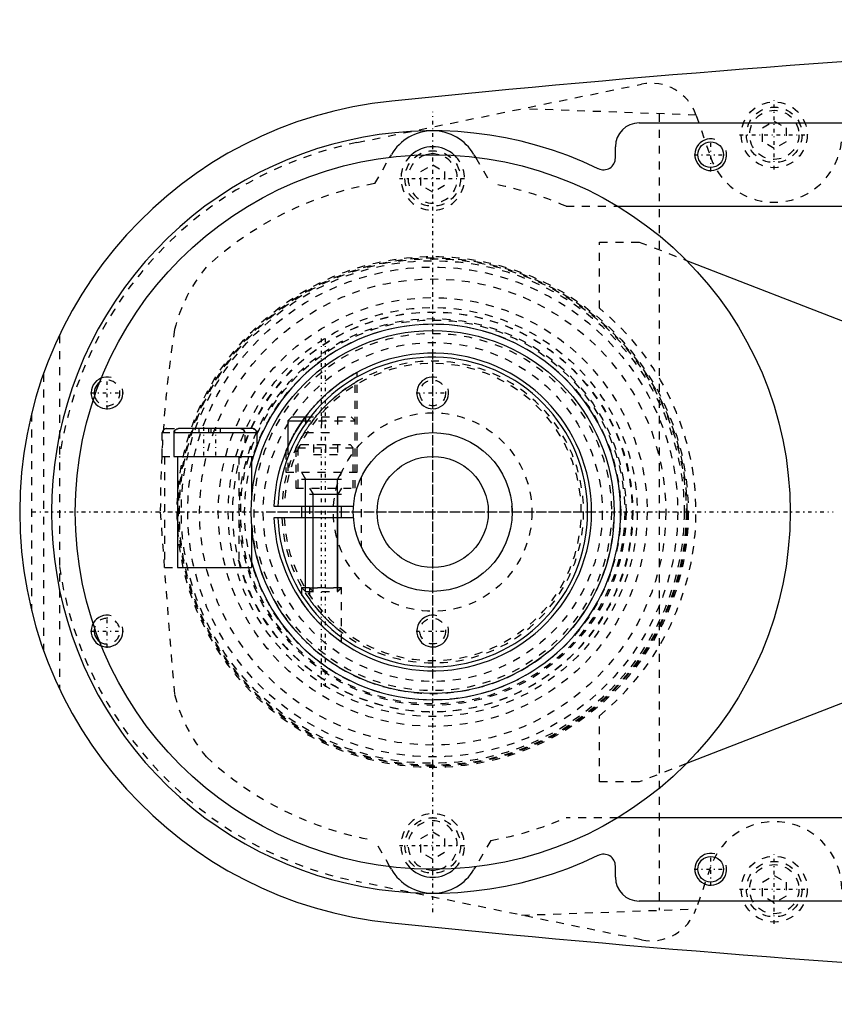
# Model space of a CAD drawing. Extents: x -502 to 168, y -90 to 90.
# Tile 1 of 8: x -502 to -399, y -62 to 62. Entities that reach past the tile are written whole.
import ezdxf

# ---------------------------------------------------------------- set-up
doc = ezdxf.new("R2010")
doc.units = 0
doc.linetypes.add('CENTER', pattern=[1.5, 0.45, -0.5, 0.05, -0.5])
doc.linetypes.add('DASHED', pattern=[2, 1, -1])
for name, color, linetype in [('AM_0', 7, 'CONTINUOUS'), ('AM_10', 7, 'CONTINUOUS'), ('AM_3', 7, 'DASHED'), ('AM_7', 7, 'CENTER')]:
    doc.layers.add(name, color=color, linetype=linetype)

msp = doc.modelspace()

# ---------------------------------------------------------------- linework, layer by layer
at = {"layer": 'AM_0', "color": 7, "linetype": 'CONTINUOUS'}
for p, q in [((-424, 49), (-325, 49)), ((-427, 44.59), (-427, 46)), ((-455.38, 44.68), (-455.19, 45)), ((-444.81, 45), (-444.62, 44.68)), ((-426.7, 38.5), (-333, 38.5)), ((-418.04, 31.68), (-372.56, 13.98)), ((-467.75, 12), (-468.25, 11.5)), ((-468.25, 11.5), (-468.25, 8.18)), ((-468.25, 11.5), (-466.36, 11.5)), ((-467.75, 12), (-466, 12)), ((-482.6, 10), (-482.6, 7)), ((-482.6, 10), (-472.1, 10)), ((-482.5, 10.15), (-482.5, 10.3)), ((-472.69, 10.5), (-482.01, 10.5)), ((-472.15, 10.22), (-472.15, 10)), ((-472.1, 8.42), (-472.1, 10)), ((-482.6, 7), (-472.59, 7)), ((-482.15, 7), (-482.15, -7)), ((-472.8, 7), (-472.8, 1.51)), ((-469.99, 0.75), (-459.97, 0.75)), ((-466.5, 0.75), (-466.5, -0.75)), ((-461.5, -0.75), (-461.5, 0.75)), ((-459.97, -0.75), (-469.99, -0.75)), ((-472.8, -1.51), (-472.8, -7)), ((-482.15, -7), (-472.8, -7)), ((-372.56, -13.98), (-418.04, -31.68)), ((-333, -38.5), (-426.7, -38.5)), ((-427, -46), (-427, -44.59)), ((-455.19, -45), (-455.38, -44.68)), ((-444.62, -44.68), (-444.81, -45)), ((-325, -49), (-424, -49))]:
    msp.add_line(p, q, dxfattribs=at)
for points in [[(-466, 12, 0), (-465.95, 12.07, 0), (-465.85, 12.2, 0), (-465.74, 12.34, 0), (-465.69, 12.4, 0), (-465.64, 12.47, 0), (-465.53, 12.6, 0), (-465.42, 12.73, 0), (-465.31, 12.86, 0), (-465.2, 12.99, 0), (-465.09, 13.12, 0), (-465.04, 13.19, 0), (-464.98, 13.25, 0), (-464.87, 13.38, 0), (-464.75, 13.5, 0), (-464.64, 13.63, 0), (-464.52, 13.75, 0), (-464.41, 13.87, 0), (-464.35, 13.93, 0), (-464.29, 13.99, 0), (-464.17, 14.11, 0), (-464.06, 14.23, 0), (-464, 14.28, 0)], [(-482.5, 10.15, 0), (-482.5, 10.15, 0), (-482.5, 10.16, 0), (-482.49, 10.16, 0), (-482.49, 10.17, 0)], [(-482.44, 10.27, 0), (-482.43, 10.28, 0), (-482.42, 10.31, 0), (-482.4, 10.33, 0), (-482.39, 10.34, 0), (-482.38, 10.35, 0), (-482.36, 10.37, 0), (-482.34, 10.39, 0), (-482.32, 10.4, 0), (-482.29, 10.42, 0), (-482.27, 10.43, 0), (-482.25, 10.44, 0), (-482.24, 10.45, 0), (-482.22, 10.46, 0), (-482.19, 10.47, 0), (-482.17, 10.48, 0), (-482.14, 10.48, 0), (-482.11, 10.49, 0), (-482.1, 10.49, 0), (-482.08, 10.5, 0), (-482.05, 10.5, 0), (-482.03, 10.5, 0), (-482.01, 10.5, 0)], [(-472.18, 10, 0), (-472.18, 10, 0), (-472.18, 10.01, 0), (-472.18, 10.02, 0), (-472.18, 10.02, 0), (-472.18, 10.02, 0), (-472.18, 10.03, 0), (-472.18, 10.04, 0), (-472.18, 10.05, 0), (-472.18, 10.05, 0), (-472.18, 10.06, 0), (-472.18, 10.07, 0), (-472.18, 10.07, 0), (-472.18, 10.08, 0), (-472.18, 10.08, 0), (-472.19, 10.09, 0), (-472.19, 10.1, 0), (-472.19, 10.11, 0), (-472.19, 10.11, 0), (-472.19, 10.11, 0), (-472.19, 10.12, 0), (-472.19, 10.13, 0), (-472.2, 10.13, 0), (-472.2, 10.13, 0), (-472.2, 10.14, 0), (-472.2, 10.15, 0), (-472.2, 10.15, 0), (-472.2, 10.16, 0), (-472.21, 10.16, 0), (-472.21, 10.17, 0), (-472.21, 10.18, 0), (-472.21, 10.18, 0), (-472.22, 10.19, 0), (-472.22, 10.19, 0), (-472.22, 10.2, 0), (-472.22, 10.2, 0), (-472.22, 10.21, 0), (-472.23, 10.22, 0), (-472.23, 10.22, 0), (-472.23, 10.23, 0), (-472.24, 10.23, 0), (-472.24, 10.23, 0), (-472.24, 10.24, 0), (-472.24, 10.25, 0), (-472.25, 10.25, 0), (-472.25, 10.26, 0), (-472.26, 10.27, 0), (-472.26, 10.27, 0), (-472.26, 10.27, 0), (-472.26, 10.28, 0), (-472.27, 10.29, 0), (-472.27, 10.29, 0), (-472.28, 10.3, 0), (-472.28, 10.3, 0), (-472.28, 10.31, 0), (-472.29, 10.31, 0), (-472.29, 10.32, 0), (-472.3, 10.32, 0), (-472.3, 10.33, 0), (-472.31, 10.33, 0), (-472.31, 10.34, 0), (-472.31, 10.34, 0), (-472.32, 10.34, 0), (-472.32, 10.35, 0), (-472.33, 10.35, 0), (-472.33, 10.35, 0), (-472.33, 10.36, 0), (-472.34, 10.36, 0), (-472.34, 10.37, 0), (-472.34, 10.37, 0), (-472.35, 10.37, 0), (-472.35, 10.38, 0), (-472.36, 10.38, 0), (-472.36, 10.39, 0), (-472.37, 10.39, 0), (-472.37, 10.4, 0), (-472.38, 10.4, 0), (-472.38, 10.4, 0), (-472.39, 10.4, 0), (-472.39, 10.41, 0), (-472.4, 10.41, 0), (-472.41, 10.42, 0), (-472.41, 10.42, 0), (-472.41, 10.42, 0), (-472.42, 10.42, 0), (-472.42, 10.43, 0), (-472.43, 10.43, 0), (-472.44, 10.44, 0), (-472.44, 10.44, 0), (-472.45, 10.44, 0), (-472.45, 10.44, 0), (-472.46, 10.45, 0), (-472.46, 10.45, 0), (-472.47, 10.45, 0), (-472.48, 10.46, 0), (-472.48, 10.46, 0), (-472.49, 10.46, 0), (-472.49, 10.46, 0), (-472.5, 10.46, 0), (-472.5, 10.47, 0), (-472.51, 10.47, 0), (-472.52, 10.47, 0), (-472.52, 10.47, 0), (-472.53, 10.48, 0), (-472.53, 10.48, 0), (-472.54, 10.48, 0), (-472.54, 10.48, 0), (-472.55, 10.48, 0), (-472.55, 10.48, 0), (-472.56, 10.48, 0), (-472.57, 10.49, 0), (-472.57, 10.49, 0), (-472.58, 10.49, 0), (-472.58, 10.49, 0), (-472.59, 10.49, 0), (-472.6, 10.49, 0), (-472.6, 10.49, 0), (-472.61, 10.49, 0), (-472.62, 10.5, 0), (-472.62, 10.5, 0), (-472.62, 10.5, 0), (-472.63, 10.5, 0), (-472.64, 10.5, 0), (-472.65, 10.5, 0), (-472.65, 10.5, 0), (-472.66, 10.5, 0), (-472.66, 10.5, 0), (-472.67, 10.5, 0), (-472.68, 10.5, 0), (-472.68, 10.5, 0), (-472.69, 10.5, 0)], [(-472.6, 10.49, 0), (-472.58, 10.49, 0), (-472.55, 10.48, 0), (-472.52, 10.47, 0), (-472.5, 10.47, 0)], [(-472.46, 10.45, 0), (-472.45, 10.44, 0), (-472.43, 10.43, 0), (-472.41, 10.42, 0), (-472.39, 10.41, 0)], [(-472.37, 10.39, 0), (-472.36, 10.39, 0), (-472.34, 10.37, 0), (-472.33, 10.35, 0), (-472.32, 10.35, 0), (-472.31, 10.34, 0), (-472.29, 10.32, 0), (-472.28, 10.3, 0), (-472.26, 10.28, 0), (-472.25, 10.25, 0), (-472.24, 10.23, 0), (-472.23, 10.22, 0), (-472.22, 10.21, 0), (-472.21, 10.19, 0), (-472.21, 10.16, 0), (-472.2, 10.14, 0), (-472.19, 10.11, 0), (-472.19, 10.09, 0), (-472.18, 10.08, 0), (-472.18, 10.06, 0), (-472.18, 10.04, 0), (-472.18, 10.01, 0), (-472.18, 10, 0)], [(-468.5, 7.6, 0), (-468.5, 7.6, 0), (-468.5, 7.6, 0), (-468.49, 7.61, 0), (-468.49, 7.62, 0), (-468.49, 7.63, 0), (-468.48, 7.64, 0), (-468.47, 7.67, 0), (-468.46, 7.69, 0), (-468.45, 7.72, 0), (-468.44, 7.75, 0), (-468.43, 7.77, 0), (-468.42, 7.78, 0), (-468.41, 7.82, 0), (-468.39, 7.86, 0), (-468.37, 7.9, 0), (-468.35, 7.95, 0), (-468.33, 8, 0), (-468.32, 8.02, 0), (-468.31, 8.05, 0), (-468.29, 8.1, 0), (-468.26, 8.15, 0), (-468.25, 8.18, 0)], [(-461.5, -16.36, 0), (-461.5, -16.36, 0), (-461.5, -16.36, 0), (-461.51, -16.36, 0), (-461.51, -16.35, 0), (-461.52, -16.35, 0), (-461.53, -16.34, 0), (-461.55, -16.33, 0), (-461.56, -16.32, 0), (-461.59, -16.3, 0), (-461.61, -16.29, 0), (-461.62, -16.28, 0), (-461.64, -16.27, 0), (-461.67, -16.24, 0), (-461.7, -16.22, 0), (-461.73, -16.2, 0), (-461.77, -16.17, 0), (-461.81, -16.14, 0), (-461.83, -16.12, 0), (-461.85, -16.11, 0), (-461.9, -16.08, 0), (-461.94, -16.04, 0), (-461.97, -16.02, 0), (-461.99, -16.01, 0), (-462.04, -15.97, 0), (-462.09, -15.93, 0), (-462.12, -15.91, 0), (-462.14, -15.89, 0), (-462.19, -15.85, 0), (-462.25, -15.81, 0), (-462.3, -15.77, 0), (-462.36, -15.73, 0), (-462.41, -15.68, 0), (-462.44, -15.66, 0), (-462.47, -15.63, 0), (-462.53, -15.59, 0), (-462.59, -15.54, 0), (-462.65, -15.49, 0), (-462.72, -15.44, 0), (-462.78, -15.38, 0), (-462.81, -15.36, 0), (-462.85, -15.33, 0), (-462.91, -15.28, 0), (-462.98, -15.22, 0), (-463.04, -15.16, 0), (-463.11, -15.11, 0), (-463.17, -15.05, 0), (-463.21, -15.02, 0), (-463.24, -14.99, 0), (-463.31, -14.93, 0), (-463.37, -14.87, 0), (-463.44, -14.81, 0), (-463.5, -14.75, 0), (-463.57, -14.69, 0), (-463.6, -14.66, 0), (-463.64, -14.63, 0), (-463.7, -14.57, 0), (-463.77, -14.51, 0), (-463.83, -14.45, 0), (-463.89, -14.39, 0), (-463.95, -14.33, 0), (-463.98, -14.3, 0), (-464.02, -14.27, 0), (-464.08, -14.21, 0), (-464.14, -14.15, 0), (-464.17, -14.12, 0), (-464.2, -14.08, 0), (-464.26, -14.02, 0), (-464.32, -13.96, 0), (-464.35, -13.93, 0), (-464.38, -13.9, 0), (-464.45, -13.83, 0), (-464.51, -13.77, 0), (-464.57, -13.7, 0), (-464.63, -13.64, 0), (-464.69, -13.57, 0), (-464.72, -13.54, 0), (-464.75, -13.5, 0), (-464.81, -13.44, 0), (-464.87, -13.37, 0), (-464.93, -13.31, 0), (-464.99, -13.24, 0), (-465.05, -13.17, 0), (-465.08, -13.14, 0), (-465.11, -13.11, 0), (-465.16, -13.04, 0), (-465.22, -12.98, 0), (-465.27, -12.91, 0), (-465.33, -12.85, 0), (-465.38, -12.78, 0), (-465.41, -12.75, 0), (-465.44, -12.72, 0), (-465.49, -12.65, 0), (-465.54, -12.59, 0), (-465.59, -12.53, 0), (-465.64, -12.47, 0), (-465.69, -12.41, 0), (-465.71, -12.38, 0), (-465.73, -12.35, 0), (-465.78, -12.29, 0), (-465.83, -12.23, 0), (-465.87, -12.17, 0), (-465.91, -12.12, 0), (-465.95, -12.06, 0), (-465.97, -12.03, 0), (-465.99, -12.01, 0), (-466.04, -11.95, 0), (-466.08, -11.9, 0), (-466.1, -11.87, 0), (-466.11, -11.85, 0), (-466.15, -11.79, 0), (-466.19, -11.74, 0), (-466.21, -11.72, 0), (-466.23, -11.69, 0), (-466.26, -11.65, 0), (-466.29, -11.6, 0), (-466.32, -11.56, 0), (-466.35, -11.52, 0), (-466.38, -11.48, 0), (-466.39, -11.46, 0), (-466.4, -11.45, 0), (-466.42, -11.42, 0), (-466.44, -11.39, 0), (-466.46, -11.37, 0), (-466.47, -11.34, 0), (-466.48, -11.33, 0), (-466.49, -11.32, 0), (-466.49, -11.32, 0), (-466.5, -11.31, 0), (-466.5, -11.3, 0), (-466.5, -11.3, 0)]]:
    msp.add_polyline3d(points, dxfattribs=at)
for centre, radius in [((-415, 45), 1.62), ((-450, 0), 45), ((-450, 0), 22.85), ((-450, 0), 10), ((-450, 0), 7), ((-415, -45), 1.62)]:
    msp.add_circle(centre, radius, dxfattribs=at)
for centre, radius, start, end in [((-252.42, -1937.95), 2000, 90.38915, 95.81789), ((-450, 0), 52, 95.6838, 264.3162), ((-424, 46), 3, 90, 180), ((-450, 0), 48, 64.2565, 295.7435), ((-450, 42), 6, 30.032, 149.968), ((-450, 42), 4, 46.8166, 133.1834), ((-450, 42), 3.1, 74.8839, 105.1161), ((-428.5, 44.59), 1.5, 244.2565, 0), ((-450, 0), 23.65, 195.4078, 164.5922), ((-450, 0), 20, 182.1491, 177.8509), ((-450, 0), 19.5, 182.2042, 177.7958), ((-491, 15), 1.62, 125.21, 194.5995), ((-482.1, 10), 0.5, 143.1301, 180), ((-472.6, 10), 0.5, 0, 25.8419), ((-491, -15), 1.62, 165.4005, 234.79), ((-428.5, -44.59), 1.5, 0, 115.7435), ((-450, -42), 6, 210.032, 329.968), ((-450, -42), 4, 226.8166, 313.1834), ((-450, -42), 3.1, 254.8839, 285.1161), ((-424, -46), 3, 180, 270), ((-252.42, 1937.95), 2000, 264.18211, 269.61085)]:
    msp.add_arc(centre, radius, start, end, dxfattribs=at)
at = {"layer": 'AM_10', "color": 7, "linetype": 'CONTINUOUS'}
for p, q in [((-466.5, 5), (-466.01, 4.15)), ((-461.5, 5), (-461.99, 4.15)), ((-466.5, 4.15), (-461.5, 4.15)), ((-466.01, -10), (-466.01, 4.15)), ((-461.99, -10), (-461.99, 4.15)), ((-465.5, 3), (-465.07, 2.26)), ((-461.5, 3), (-461.93, 2.26)), ((-465.5, 2.26), (-461.5, 2.26)), ((-465.07, -10), (-465.07, 2.26)), ((-461.93, -10), (-461.93, 2.26))]:
    msp.add_line(p, q, dxfattribs=at)
for centre in [(-415, 45), (-491, 15), (-450, 15), (-491, -15), (-450, -15), (-415, -45)]:
    msp.add_arc(centre, 2, 75, 15, dxfattribs=at)
at = {"layer": 'AM_3', "color": 6, "linetype": 'DASHED'}
for p, q in [((-459.54, 46.53), (-423.7, 53.88)), ((-416.84, 49.99), (-438.83, 50.78)), ((-421.5, 50.13), (-421.5, -50.13)), ((-416.82, 49.95), (-415.04, 44.74)), ((-408.5, 48.37), (-407, 49.23)), ((-408.5, 46.63), (-408.5, 48.37)), ((-407, 49.23), (-405.5, 48.37)), ((-405.5, 48.37), (-405.5, 46.63)), ((-407, 45.77), (-408.5, 46.63)), ((-405.5, 46.63), (-407, 45.77)), ((-457.3, 41.36), (-455.38, 44.68)), ((-444.62, 44.68), (-442.7, 41.36)), ((-451.5, 42.87), (-450, 43.73)), ((-450, 43.73), (-448.5, 42.87)), ((-451.5, 41.13), (-451.5, 42.87)), ((-448.5, 42.87), (-448.5, 41.13)), ((-450, 40.27), (-451.5, 41.13)), ((-448.5, 41.13), (-450, 40.27)), ((-433.21, 38.5), (-426.7, 38.5)), ((-429, 34), (-424, 34)), ((-429, 25.65), (-429, 34)), ((-424, 34), (-418.04, 31.68)), ((-497, 22.25), (-497, -22.25)), ((-499, 17.41), (-499, -17.41)), ((-459.5, 5), (-459.5, 17.6)), ((-459.75, 3), (-459.75, 16.31)), ((-500.5, 12.4), (-500.5, -12.4)), ((-466.36, 11.5), (-459.75, 11.5)), ((-466, 12), (-460.25, 12)), ((-466, 12), (-466, 10)), ((-464, 12), (-464, 10)), ((-462, 12), (-462, 10)), ((-459.75, 11.5), (-460.25, 12)), ((-484.1, 10), (-484.1, 7)), ((-484.1, 10), (-482.6, 10)), ((-483.51, 10.5), (-482.01, 10.5)), ((-482.5, 10.15), (-482.5, 10)), ((-479.45, 10.5), (-479.45, 10)), ((-478.25, 10.5), (-478.25, 10)), ((-477.95, 10.5), (-477.95, 10)), ((-476.75, 10.5), (-476.75, 10)), ((-473.6, 8.69), (-473.6, 10)), ((-466, 10), (-462, 10)), ((-468.5, 7.6), (-468.5, 5)), ((-468.25, 8.18), (-468.25, 5)), ((-467.25, 7.96), (-467.25, 3)), ((-466.6, 8.5), (-467, 8.1)), ((-467, 8.1), (-467, 3)), ((-467, 8.1), (-460, 8.1)), ((-466.6, 8.5), (-460.4, 8.5)), ((-465, 8.5), (-465, 7.25)), ((-463.5, 8.5), (-463.5, 7.25)), ((-462, 8.5), (-462, 7.25)), ((-460, 8.1), (-460.4, 8.5)), ((-460, 3), (-460, 8.1)), ((-484.1, 7), (-482.15, 7)), ((-483.75, 7), (-483.75, -7)), ((-474.4, 7), (-474.4, -7)), ((-465, 7.25), (-462, 7.25)), ((-468.5, 5), (-459.5, 5)), ((-459, 4.36), (-459, -4.36)), ((-467.25, 3), (-459.75, 3)), ((-468.99, 0.75), (-468.68, 0.75)), ((-465.5, 0.75), (-465.5, -0.75)), ((-468.68, -0.75), (-468.99, -0.75)), ((-483.75, -7), (-482.15, -7)), ((-466.5, -9.51), (-466.5, -11.3)), ((-466.5, -9.51), (-466.01, -10)), ((-466.5, -9.51), (-461.5, -9.51)), ((-465.5, -9.57), (-465.5, -10.99)), ((-465.5, -9.57), (-465.07, -10)), ((-465.5, -9.57), (-461.5, -9.57)), ((-461.99, -10), (-461.5, -9.51)), ((-461.93, -10), (-461.5, -9.57)), ((-461.5, -16.36), (-461.5, -9.51)), ((-466.01, -10), (-461.93, -10)), ((-429, -34), (-429, -25.65)), ((-418.04, -31.68), (-424, -34)), ((-424, -34), (-429, -34)), ((-426.7, -38.5), (-433.21, -38.5)), ((-451.5, -41.13), (-450, -40.27)), ((-450, -40.27), (-448.5, -41.13)), ((-455.38, -44.68), (-457.3, -41.36)), ((-451.5, -42.87), (-451.5, -41.13)), ((-448.5, -41.13), (-448.5, -42.87)), ((-442.7, -41.36), (-444.62, -44.68)), ((-450, -43.73), (-451.5, -42.87)), ((-448.5, -42.87), (-450, -43.73)), ((-415.04, -44.74), (-416.82, -49.95)), ((-408.5, -46.63), (-407, -45.77)), ((-407, -45.77), (-405.5, -46.63)), ((-423.7, -53.88), (-459.54, -46.53)), ((-408.5, -48.37), (-408.5, -46.63)), ((-405.5, -46.63), (-405.5, -48.37)), ((-407, -49.23), (-408.5, -48.37)), ((-405.5, -48.37), (-407, -49.23)), ((-438.83, -50.78), (-416.84, -49.99))]:
    msp.add_line(p, q, dxfattribs=at)
for points in [[(-464, 14.28, 0), (-463.85, 14.43, 0), (-463.52, 14.73, 0), (-463.19, 15.03, 0), (-463.02, 15.18, 0), (-462.85, 15.32, 0), (-462.65, 15.49, 0), (-462.6, 15.53, 0), (-462.54, 15.58, 0), (-462.51, 15.6, 0), (-462.48, 15.63, 0), (-462.43, 15.67, 0), (-462.37, 15.72, 0), (-462.31, 15.76, 0), (-462.26, 15.81, 0), (-462.2, 15.85, 0), (-462.17, 15.87, 0), (-462.14, 15.89, 0), (-462.09, 15.94, 0), (-462.03, 15.98, 0), (-461.97, 16.02, 0), (-461.92, 16.06, 0), (-461.86, 16.1, 0), (-461.83, 16.12, 0), (-461.81, 16.14, 0), (-461.75, 16.18, 0), (-461.7, 16.22, 0), (-461.64, 16.26, 0), (-461.59, 16.3, 0), (-461.53, 16.34, 0), (-461.51, 16.36, 0), (-461.48, 16.38, 0), (-461.43, 16.41, 0), (-461.37, 16.45, 0), (-461.32, 16.49, 0), (-461.27, 16.52, 0), (-461.22, 16.56, 0), (-461.19, 16.57, 0), (-461.17, 16.59, 0), (-461.12, 16.62, 0), (-461.07, 16.66, 0), (-461.04, 16.67, 0), (-461.02, 16.69, 0), (-460.97, 16.72, 0), (-460.92, 16.75, 0), (-460.9, 16.77, 0), (-460.88, 16.78, 0), (-460.83, 16.81, 0), (-460.78, 16.84, 0), (-460.74, 16.87, 0), (-460.69, 16.9, 0), (-460.65, 16.93, 0), (-460.63, 16.94, 0), (-460.6, 16.96, 0), (-460.56, 16.98, 0), (-460.52, 17.01, 0), (-460.47, 17.04, 0), (-460.43, 17.06, 0), (-460.39, 17.09, 0), (-460.37, 17.1, 0), (-460.35, 17.11, 0), (-460.31, 17.14, 0), (-460.27, 17.16, 0), (-460.23, 17.19, 0), (-460.19, 17.21, 0), (-460.15, 17.23, 0), (-460.14, 17.24, 0), (-460.12, 17.25, 0), (-460.08, 17.27, 0), (-460.05, 17.29, 0), (-460.01, 17.31, 0), (-459.98, 17.33, 0), (-459.95, 17.35, 0), (-459.93, 17.36, 0), (-459.92, 17.37, 0), (-459.89, 17.39, 0), (-459.86, 17.4, 0), (-459.83, 17.42, 0), (-459.8, 17.43, 0), (-459.77, 17.45, 0), (-459.76, 17.46, 0), (-459.75, 17.46, 0), (-459.73, 17.48, 0), (-459.7, 17.49, 0), (-459.69, 17.49, 0), (-459.68, 17.5, 0), (-459.66, 17.51, 0), (-459.64, 17.52, 0), (-459.63, 17.53, 0), (-459.62, 17.53, 0), (-459.61, 17.54, 0), (-459.59, 17.55, 0), (-459.58, 17.56, 0), (-459.56, 17.56, 0), (-459.55, 17.57, 0), (-459.55, 17.57, 0), (-459.54, 17.58, 0), (-459.53, 17.58, 0), (-459.52, 17.59, 0), (-459.52, 17.59, 0), (-459.51, 17.59, 0), (-459.51, 17.6, 0), (-459.51, 17.6, 0), (-459.5, 17.6, 0), (-459.5, 17.6, 0), (-459.5, 17.6, 0), (-459.5, 17.6, 0)], [(-464.73, 12, 0), (-464.58, 12.19, 0), (-464.26, 12.55, 0), (-463.94, 12.91, 0), (-463.78, 13.08, 0), (-463.62, 13.25, 0), (-463.43, 13.44, 0), (-463.38, 13.49, 0), (-463.32, 13.55, 0), (-463.29, 13.58, 0), (-463.27, 13.6, 0), (-463.21, 13.66, 0), (-463.15, 13.71, 0), (-463.09, 13.77, 0), (-463.04, 13.82, 0), (-462.98, 13.88, 0), (-462.95, 13.9, 0), (-462.92, 13.93, 0), (-462.86, 13.99, 0), (-462.8, 14.04, 0), (-462.74, 14.09, 0), (-462.68, 14.15, 0), (-462.62, 14.2, 0), (-462.59, 14.23, 0), (-462.56, 14.25, 0), (-462.5, 14.31, 0), (-462.44, 14.36, 0), (-462.38, 14.41, 0), (-462.32, 14.46, 0), (-462.26, 14.51, 0), (-462.23, 14.54, 0), (-462.2, 14.56, 0), (-462.14, 14.61, 0), (-462.08, 14.66, 0), (-462.02, 14.71, 0), (-461.96, 14.76, 0), (-461.9, 14.81, 0), (-461.87, 14.83, 0), (-461.84, 14.86, 0), (-461.78, 14.9, 0), (-461.73, 14.95, 0), (-461.7, 14.97, 0), (-461.67, 15, 0), (-461.61, 15.04, 0), (-461.55, 15.09, 0), (-461.52, 15.11, 0), (-461.49, 15.13, 0), (-461.44, 15.17, 0), (-461.38, 15.21, 0), (-461.32, 15.26, 0), (-461.27, 15.3, 0), (-461.21, 15.34, 0), (-461.19, 15.36, 0), (-461.16, 15.38, 0), (-461.11, 15.42, 0), (-461.05, 15.45, 0), (-461, 15.49, 0), (-460.95, 15.53, 0), (-460.9, 15.56, 0), (-460.88, 15.58, 0), (-460.85, 15.6, 0), (-460.8, 15.63, 0), (-460.76, 15.66, 0), (-460.71, 15.7, 0), (-460.66, 15.73, 0), (-460.62, 15.76, 0), (-460.59, 15.77, 0), (-460.57, 15.79, 0), (-460.52, 15.82, 0), (-460.48, 15.85, 0), (-460.44, 15.88, 0), (-460.39, 15.9, 0), (-460.35, 15.93, 0), (-460.33, 15.94, 0), (-460.31, 15.96, 0), (-460.27, 15.98, 0), (-460.23, 16.01, 0), (-460.2, 16.03, 0), (-460.16, 16.05, 0), (-460.13, 16.08, 0), (-460.11, 16.09, 0), (-460.09, 16.1, 0), (-460.06, 16.12, 0), (-460.03, 16.14, 0), (-460.02, 16.15, 0), (-460, 16.15, 0), (-459.97, 16.17, 0), (-459.95, 16.19, 0), (-459.93, 16.2, 0), (-459.92, 16.2, 0), (-459.9, 16.22, 0), (-459.88, 16.23, 0), (-459.86, 16.24, 0), (-459.84, 16.25, 0), (-459.82, 16.26, 0), (-459.82, 16.27, 0), (-459.81, 16.27, 0), (-459.8, 16.28, 0), (-459.78, 16.29, 0), (-459.77, 16.29, 0), (-459.77, 16.3, 0), (-459.76, 16.3, 0), (-459.76, 16.3, 0), (-459.75, 16.3, 0), (-459.75, 16.31, 0), (-459.75, 16.31, 0), (-459.75, 16.31, 0)], [(-468.25, 8.18, 0), (-468.21, 8.27, 0), (-468.13, 8.44, 0), (-468.04, 8.63, 0), (-467.99, 8.73, 0), (-467.95, 8.83, 0), (-467.84, 9.03, 0), (-467.74, 9.24, 0), (-467.63, 9.45, 0), (-467.51, 9.66, 0), (-467.4, 9.87, 0), (-467.33, 9.98, 0), (-467.27, 10.08, 0), (-467.14, 10.3, 0), (-467.01, 10.52, 0), (-466.87, 10.75, 0), (-466.72, 10.97, 0), (-466.57, 11.2, 0), (-466.49, 11.31, 0), (-466.41, 11.43, 0), (-466.25, 11.66, 0), (-466.09, 11.89, 0), (-466, 12, 0)], [(-466, 10.25, 0), (-465.97, 10.29, 0), (-465.91, 10.39, 0), (-465.85, 10.48, 0), (-465.81, 10.53, 0), (-465.78, 10.58, 0), (-465.72, 10.68, 0), (-465.65, 10.78, 0), (-465.58, 10.87, 0), (-465.51, 10.97, 0), (-465.44, 11.07, 0), (-465.41, 11.12, 0), (-465.37, 11.17, 0), (-465.3, 11.27, 0), (-465.23, 11.36, 0), (-465.15, 11.46, 0), (-465.08, 11.56, 0), (-465, 11.66, 0), (-464.96, 11.71, 0), (-464.93, 11.76, 0), (-464.85, 11.85, 0), (-464.77, 11.95, 0), (-464.73, 12, 0)], [(-483.93, 10.28, 0), (-483.94, 10.28, 0), (-483.95, 10.26, 0), (-483.96, 10.25, 0), (-483.96, 10.24, 0), (-483.96, 10.23, 0), (-483.97, 10.22, 0), (-483.98, 10.2, 0), (-483.98, 10.19, 0), (-483.99, 10.17, 0), (-484, 10.16, 0), (-484, 10.15, 0), (-484, 10.14, 0), (-484.01, 10.13, 0), (-484.01, 10.11, 0), (-484.01, 10.09, 0), (-484.02, 10.07, 0), (-484.02, 10.06, 0), (-484.02, 10.05, 0), (-484.02, 10.04, 0), (-484.02, 10.02, 0), (-484.02, 10.01, 0), (-484.02, 10, 0)], [(-484, 10.14, 0), (-484, 10.13, 0), (-484.01, 10.12, 0), (-484.01, 10.12, 0), (-484.01, 10.11, 0), (-484.01, 10.11, 0), (-484.01, 10.1, 0), (-484.01, 10.09, 0), (-484.01, 10.09, 0), (-484.02, 10.08, 0), (-484.02, 10.07, 0), (-484.02, 10.07, 0), (-484.02, 10.06, 0), (-484.02, 10.06, 0), (-484.02, 10.05, 0), (-484.02, 10.04, 0), (-484.02, 10.03, 0), (-484.02, 10.03, 0), (-484.02, 10.02, 0), (-484.02, 10.02, 0), (-484.02, 10.01, 0), (-484.02, 10, 0), (-484.02, 10, 0)], [(-483.97, 10.23, 0), (-483.98, 10.21, 0), (-483.99, 10.18, 0), (-484, 10.15, 0), (-484, 10.14, 0)], [(-483.94, 10.27, 0), (-483.95, 10.26, 0), (-483.96, 10.25, 0), (-483.96, 10.23, 0), (-483.97, 10.23, 0)], [(-483.93, 10.28, 0), (-483.93, 10.28, 0), (-483.94, 10.28, 0), (-483.94, 10.27, 0), (-483.94, 10.27, 0)], [(-483.51, 10.5, 0), (-483.53, 10.5, 0), (-483.55, 10.5, 0), (-483.58, 10.5, 0), (-483.59, 10.49, 0), (-483.61, 10.49, 0), (-483.64, 10.49, 0), (-483.66, 10.48, 0), (-483.69, 10.47, 0), (-483.71, 10.46, 0), (-483.74, 10.45, 0), (-483.75, 10.44, 0), (-483.76, 10.44, 0), (-483.79, 10.42, 0), (-483.81, 10.41, 0), (-483.83, 10.39, 0), (-483.85, 10.37, 0), (-483.87, 10.36, 0), (-483.88, 10.35, 0), (-483.89, 10.34, 0), (-483.91, 10.32, 0), (-483.92, 10.3, 0), (-483.93, 10.28, 0)], [(-483.51, 10.5, 0), (-483.53, 10.5, 0), (-483.55, 10.5, 0), (-483.58, 10.5, 0), (-483.59, 10.49, 0), (-483.61, 10.49, 0), (-483.64, 10.49, 0), (-483.66, 10.48, 0), (-483.69, 10.47, 0), (-483.71, 10.46, 0), (-483.74, 10.45, 0), (-483.75, 10.44, 0), (-483.76, 10.44, 0), (-483.79, 10.42, 0), (-483.81, 10.41, 0), (-483.83, 10.39, 0), (-483.85, 10.37, 0), (-483.87, 10.36, 0), (-483.88, 10.35, 0), (-483.89, 10.34, 0), (-483.91, 10.32, 0), (-483.92, 10.3, 0), (-483.93, 10.28, 0)], [(-482.49, 10.17, 0), (-482.49, 10.17, 0), (-482.49, 10.17, 0), (-482.49, 10.18, 0), (-482.49, 10.18, 0), (-482.49, 10.19, 0), (-482.48, 10.19, 0), (-482.48, 10.2, 0), (-482.48, 10.2, 0), (-482.48, 10.21, 0), (-482.47, 10.22, 0), (-482.47, 10.22, 0), (-482.47, 10.22, 0), (-482.47, 10.23, 0), (-482.46, 10.23, 0), (-482.46, 10.24, 0), (-482.46, 10.25, 0), (-482.45, 10.25, 0), (-482.45, 10.25, 0), (-482.45, 10.26, 0), (-482.45, 10.26, 0), (-482.44, 10.27, 0), (-482.44, 10.27, 0)], [(-474.19, 10.5, 0), (-474.18, 10.5, 0), (-474.18, 10.5, 0), (-474.17, 10.5, 0), (-474.16, 10.5, 0), (-474.16, 10.5, 0), (-474.15, 10.5, 0), (-474.15, 10.5, 0), (-474.14, 10.5, 0), (-474.13, 10.5, 0), (-474.12, 10.5, 0), (-474.12, 10.5, 0), (-474.12, 10.5, 0), (-474.11, 10.49, 0), (-474.1, 10.49, 0), (-474.1, 10.49, 0), (-474.09, 10.49, 0), (-474.08, 10.49, 0), (-474.08, 10.49, 0), (-474.07, 10.49, 0), (-474.07, 10.49, 0), (-474.06, 10.48, 0), (-474.05, 10.48, 0), (-474.05, 10.48, 0), (-474.04, 10.48, 0), (-474.04, 10.48, 0), (-474.03, 10.48, 0), (-474.03, 10.48, 0), (-474.02, 10.47, 0), (-474.02, 10.47, 0), (-474.01, 10.47, 0), (-474, 10.47, 0), (-474, 10.46, 0), (-473.99, 10.46, 0), (-473.99, 10.46, 0), (-473.98, 10.46, 0), (-473.98, 10.46, 0), (-473.97, 10.45, 0), (-473.96, 10.45, 0), (-473.96, 10.45, 0), (-473.95, 10.44, 0), (-473.95, 10.44, 0), (-473.94, 10.44, 0), (-473.94, 10.44, 0), (-473.93, 10.43, 0), (-473.92, 10.43, 0), (-473.92, 10.42, 0), (-473.91, 10.42, 0), (-473.91, 10.42, 0), (-473.91, 10.42, 0), (-473.9, 10.41, 0), (-473.89, 10.41, 0), (-473.89, 10.4, 0), (-473.88, 10.4, 0), (-473.88, 10.4, 0), (-473.87, 10.4, 0), (-473.87, 10.39, 0), (-473.86, 10.39, 0), (-473.86, 10.38, 0), (-473.85, 10.38, 0), (-473.85, 10.37, 0), (-473.84, 10.37, 0), (-473.84, 10.37, 0), (-473.84, 10.36, 0), (-473.83, 10.36, 0), (-473.83, 10.35, 0), (-473.83, 10.35, 0), (-473.82, 10.35, 0), (-473.82, 10.34, 0), (-473.81, 10.34, 0), (-473.81, 10.34, 0), (-473.81, 10.33, 0), (-473.8, 10.33, 0), (-473.8, 10.32, 0), (-473.79, 10.32, 0), (-473.79, 10.31, 0), (-473.78, 10.31, 0), (-473.78, 10.3, 0), (-473.78, 10.3, 0), (-473.77, 10.29, 0), (-473.77, 10.29, 0), (-473.76, 10.28, 0), (-473.76, 10.27, 0), (-473.76, 10.27, 0), (-473.76, 10.27, 0), (-473.75, 10.26, 0), (-473.75, 10.25, 0), (-473.74, 10.25, 0), (-473.74, 10.24, 0), (-473.74, 10.23, 0), (-473.74, 10.23, 0), (-473.73, 10.23, 0), (-473.73, 10.22, 0), (-473.73, 10.22, 0), (-473.72, 10.21, 0), (-473.72, 10.2, 0), (-473.72, 10.2, 0), (-473.72, 10.19, 0), (-473.72, 10.19, 0), (-473.71, 10.18, 0), (-473.71, 10.18, 0), (-473.71, 10.17, 0), (-473.71, 10.16, 0), (-473.7, 10.16, 0), (-473.7, 10.15, 0), (-473.7, 10.15, 0), (-473.7, 10.14, 0), (-473.7, 10.13, 0), (-473.7, 10.13, 0), (-473.69, 10.13, 0), (-473.69, 10.12, 0), (-473.69, 10.11, 0), (-473.69, 10.11, 0), (-473.69, 10.11, 0), (-473.69, 10.1, 0), (-473.69, 10.09, 0), (-473.68, 10.08, 0), (-473.68, 10.08, 0), (-473.68, 10.07, 0), (-473.68, 10.07, 0), (-473.68, 10.06, 0), (-473.68, 10.05, 0), (-473.68, 10.05, 0), (-473.68, 10.04, 0), (-473.68, 10.03, 0), (-473.68, 10.02, 0), (-473.68, 10.02, 0), (-473.68, 10.02, 0), (-473.68, 10.01, 0), (-473.68, 10, 0), (-473.68, 10, 0)], [(-474.19, 10.5, 0), (-474.18, 10.5, 0), (-474.18, 10.5, 0), (-474.17, 10.5, 0), (-474.16, 10.5, 0), (-474.16, 10.5, 0), (-474.15, 10.5, 0), (-474.15, 10.5, 0), (-474.14, 10.5, 0), (-474.13, 10.5, 0), (-474.12, 10.5, 0), (-474.12, 10.5, 0), (-474.12, 10.5, 0), (-474.11, 10.49, 0), (-474.1, 10.49, 0), (-474.1, 10.49, 0), (-474.09, 10.49, 0), (-474.08, 10.49, 0), (-474.08, 10.49, 0), (-474.07, 10.49, 0), (-474.07, 10.49, 0), (-474.06, 10.48, 0), (-474.05, 10.48, 0), (-474.05, 10.48, 0), (-474.04, 10.48, 0), (-474.04, 10.48, 0), (-474.03, 10.48, 0), (-474.03, 10.48, 0), (-474.02, 10.47, 0), (-474.02, 10.47, 0), (-474.01, 10.47, 0), (-474, 10.47, 0), (-474, 10.46, 0), (-473.99, 10.46, 0), (-473.99, 10.46, 0), (-473.98, 10.46, 0), (-473.98, 10.46, 0), (-473.97, 10.45, 0), (-473.96, 10.45, 0), (-473.96, 10.45, 0), (-473.95, 10.44, 0), (-473.95, 10.44, 0), (-473.94, 10.44, 0), (-473.94, 10.44, 0), (-473.93, 10.43, 0), (-473.92, 10.43, 0), (-473.92, 10.42, 0), (-473.91, 10.42, 0), (-473.91, 10.42, 0), (-473.91, 10.42, 0), (-473.9, 10.41, 0), (-473.89, 10.41, 0), (-473.89, 10.4, 0), (-473.88, 10.4, 0), (-473.88, 10.4, 0), (-473.87, 10.4, 0), (-473.87, 10.39, 0), (-473.86, 10.39, 0), (-473.86, 10.38, 0), (-473.85, 10.38, 0), (-473.85, 10.37, 0), (-473.84, 10.37, 0), (-473.84, 10.37, 0), (-473.84, 10.36, 0), (-473.83, 10.36, 0), (-473.83, 10.35, 0), (-473.83, 10.35, 0), (-473.82, 10.35, 0), (-473.82, 10.34, 0), (-473.81, 10.34, 0), (-473.81, 10.34, 0), (-473.81, 10.33, 0), (-473.8, 10.33, 0), (-473.8, 10.32, 0), (-473.79, 10.32, 0), (-473.79, 10.31, 0), (-473.78, 10.31, 0), (-473.78, 10.3, 0), (-473.78, 10.3, 0), (-473.77, 10.29, 0), (-473.77, 10.29, 0), (-473.76, 10.28, 0), (-473.76, 10.27, 0), (-473.76, 10.27, 0), (-473.76, 10.27, 0), (-473.75, 10.26, 0), (-473.75, 10.25, 0), (-473.74, 10.25, 0), (-473.74, 10.24, 0), (-473.74, 10.23, 0), (-473.74, 10.23, 0), (-473.73, 10.23, 0), (-473.73, 10.22, 0), (-473.73, 10.22, 0), (-473.72, 10.21, 0), (-473.72, 10.2, 0), (-473.72, 10.2, 0), (-473.72, 10.19, 0), (-473.72, 10.19, 0), (-473.71, 10.18, 0), (-473.71, 10.18, 0), (-473.71, 10.17, 0), (-473.71, 10.16, 0), (-473.7, 10.16, 0), (-473.7, 10.15, 0), (-473.7, 10.15, 0), (-473.7, 10.14, 0), (-473.7, 10.13, 0), (-473.7, 10.13, 0), (-473.69, 10.13, 0), (-473.69, 10.12, 0), (-473.69, 10.11, 0), (-473.69, 10.11, 0), (-473.69, 10.11, 0), (-473.69, 10.1, 0), (-473.69, 10.09, 0), (-473.68, 10.08, 0), (-473.68, 10.08, 0), (-473.68, 10.07, 0), (-473.68, 10.07, 0), (-473.68, 10.06, 0), (-473.68, 10.05, 0), (-473.68, 10.05, 0), (-473.68, 10.04, 0), (-473.68, 10.03, 0), (-473.68, 10.02, 0), (-473.68, 10.02, 0), (-473.68, 10.02, 0), (-473.68, 10.01, 0), (-473.68, 10, 0), (-473.68, 10, 0)], [(-473.98, 10.46, 0), (-473.99, 10.46, 0), (-474, 10.46, 0), (-474.01, 10.47, 0), (-474.01, 10.47, 0), (-474.02, 10.47, 0), (-474.03, 10.48, 0), (-474.04, 10.48, 0), (-474.05, 10.48, 0), (-474.06, 10.49, 0), (-474.08, 10.49, 0), (-474.08, 10.49, 0), (-474.09, 10.49, 0), (-474.1, 10.49, 0), (-474.11, 10.49, 0), (-474.12, 10.5, 0), (-474.13, 10.5, 0), (-474.15, 10.5, 0), (-474.15, 10.5, 0), (-474.16, 10.5, 0), (-474.17, 10.5, 0), (-474.18, 10.5, 0), (-474.19, 10.5, 0)], [(-473.96, 10.45, 0), (-473.96, 10.45, 0), (-473.97, 10.45, 0), (-473.98, 10.46, 0), (-473.98, 10.46, 0)], [(-473.89, 10.41, 0), (-473.91, 10.42, 0), (-473.93, 10.43, 0), (-473.95, 10.44, 0), (-473.96, 10.45, 0)], [(-473.68, 10, 0), (-473.68, 10.01, 0), (-473.68, 10.04, 0), (-473.68, 10.07, 0), (-473.68, 10.08, 0), (-473.69, 10.09, 0), (-473.69, 10.12, 0), (-473.7, 10.15, 0), (-473.71, 10.17, 0), (-473.72, 10.2, 0), (-473.73, 10.22, 0), (-473.74, 10.23, 0), (-473.74, 10.24, 0), (-473.76, 10.27, 0), (-473.77, 10.29, 0), (-473.79, 10.31, 0), (-473.81, 10.33, 0), (-473.82, 10.35, 0), (-473.83, 10.36, 0), (-473.84, 10.37, 0), (-473.86, 10.39, 0), (-473.88, 10.4, 0), (-473.89, 10.41, 0)], [(-472.5, 10.47, 0), (-472.5, 10.46, 0), (-472.48, 10.46, 0), (-472.47, 10.45, 0), (-472.46, 10.45, 0)], [(-472.39, 10.41, 0), (-472.39, 10.41, 0), (-472.38, 10.4, 0), (-472.38, 10.4, 0), (-472.37, 10.39, 0)], [(-467.25, 7.96, 0), (-467.25, 7.96, 0), (-467.25, 7.97, 0), (-467.25, 7.97, 0), (-467.25, 7.97, 0), (-467.25, 7.97, 0), (-467.25, 7.97, 0), (-467.24, 7.98, 0), (-467.24, 7.98, 0), (-467.24, 7.99, 0), (-467.24, 7.99, 0), (-467.24, 7.99, 0), (-467.23, 8, 0), (-467.23, 8, 0), (-467.23, 8.01, 0), (-467.22, 8.02, 0), (-467.22, 8.03, 0), (-467.22, 8.04, 0), (-467.21, 8.04, 0), (-467.21, 8.05, 0), (-467.21, 8.06, 0), (-467.2, 8.07, 0), (-467.2, 8.08, 0), (-467.19, 8.08, 0), (-467.19, 8.1, 0), (-467.18, 8.11, 0), (-467.18, 8.11, 0), (-467.18, 8.12, 0), (-467.17, 8.14, 0), (-467.16, 8.15, 0), (-467.16, 8.16, 0), (-467.15, 8.18, 0), (-467.14, 8.2, 0), (-467.14, 8.2, 0), (-467.13, 8.21, 0), (-467.13, 8.23, 0), (-467.12, 8.25, 0), (-467.11, 8.26, 0), (-467.1, 8.28, 0), (-467.09, 8.3, 0), (-467.09, 8.31, 0), (-467.08, 8.32, 0), (-467.07, 8.34, 0), (-467.06, 8.36, 0), (-467.03, 8.43, 0), (-466.96, 8.56, 0), (-466.89, 8.7, 0), (-466.85, 8.78, 0), (-466.81, 8.85, 0), (-466.73, 9.01, 0), (-466.64, 9.17, 0), (-466.55, 9.33, 0), (-466.46, 9.49, 0), (-466.37, 9.65, 0), (-466.32, 9.73, 0), (-466.27, 9.82, 0), (-466.16, 9.99, 0), (-466.06, 10.16, 0), (-466, 10.25, 0)], [(-461.5, -15.12, 0), (-461.5, -15.12, 0), (-461.5, -15.12, 0), (-461.51, -15.12, 0), (-461.51, -15.12, 0), (-461.51, -15.11, 0), (-461.52, -15.11, 0), (-461.54, -15.1, 0), (-461.55, -15.09, 0), (-461.57, -15.07, 0), (-461.59, -15.06, 0), (-461.6, -15.05, 0), (-461.61, -15.04, 0), (-461.63, -15.02, 0), (-461.66, -15, 0), (-461.69, -14.98, 0), (-461.72, -14.96, 0), (-461.75, -14.93, 0), (-461.77, -14.92, 0), (-461.78, -14.9, 0), (-461.82, -14.88, 0), (-461.86, -14.85, 0), (-461.87, -14.83, 0), (-461.89, -14.82, 0), (-461.93, -14.79, 0), (-461.97, -14.75, 0), (-461.99, -14.74, 0), (-462.01, -14.72, 0), (-462.05, -14.69, 0), (-462.1, -14.65, 0), (-462.14, -14.62, 0), (-462.18, -14.58, 0), (-462.23, -14.54, 0), (-462.25, -14.52, 0), (-462.27, -14.5, 0), (-462.32, -14.46, 0), (-462.37, -14.42, 0), (-462.42, -14.38, 0), (-462.47, -14.34, 0), (-462.52, -14.29, 0), (-462.54, -14.27, 0), (-462.57, -14.25, 0), (-462.62, -14.2, 0), (-462.67, -14.16, 0), (-462.72, -14.11, 0), (-462.78, -14.06, 0), (-462.83, -14.02, 0), (-462.85, -13.99, 0), (-462.88, -13.97, 0), (-462.93, -13.92, 0), (-462.99, -13.87, 0), (-463.04, -13.82, 0), (-463.09, -13.77, 0), (-463.14, -13.72, 0), (-463.17, -13.7, 0), (-463.19, -13.67, 0), (-463.25, -13.62, 0), (-463.3, -13.57, 0), (-463.35, -13.52, 0), (-463.4, -13.47, 0), (-463.45, -13.42, 0), (-463.47, -13.4, 0), (-463.5, -13.37, 0), (-463.54, -13.33, 0), (-463.59, -13.28, 0), (-463.62, -13.25, 0), (-463.64, -13.23, 0), (-463.69, -13.17, 0), (-463.74, -13.12, 0), (-463.76, -13.1, 0), (-463.79, -13.07, 0), (-463.84, -13.02, 0), (-463.89, -12.97, 0), (-463.94, -12.91, 0), (-463.99, -12.86, 0), (-464.03, -12.81, 0), (-464.06, -12.78, 0), (-464.08, -12.75, 0), (-464.13, -12.7, 0), (-464.18, -12.65, 0), (-464.23, -12.59, 0), (-464.27, -12.54, 0), (-464.32, -12.49, 0), (-464.34, -12.46, 0), (-464.37, -12.43, 0), (-464.41, -12.38, 0), (-464.46, -12.33, 0), (-464.5, -12.27, 0), (-464.55, -12.22, 0), (-464.59, -12.17, 0), (-464.61, -12.14, 0), (-464.63, -12.12, 0), (-464.68, -12.07, 0), (-464.72, -12.02, 0), (-464.76, -11.97, 0), (-464.8, -11.92, 0), (-464.84, -11.87, 0), (-464.86, -11.84, 0), (-464.88, -11.82, 0), (-464.91, -11.77, 0), (-464.95, -11.73, 0), (-464.99, -11.68, 0), (-465.02, -11.64, 0), (-465.05, -11.59, 0), (-465.07, -11.57, 0), (-465.09, -11.55, 0), (-465.12, -11.5, 0), (-465.15, -11.46, 0), (-465.17, -11.44, 0), (-465.19, -11.42, 0), (-465.22, -11.38, 0), (-465.25, -11.34, 0), (-465.26, -11.32, 0), (-465.28, -11.3, 0), (-465.3, -11.26, 0), (-465.33, -11.23, 0), (-465.35, -11.19, 0), (-465.38, -11.16, 0), (-465.4, -11.13, 0), (-465.41, -11.12, 0), (-465.42, -11.1, 0), (-465.44, -11.08, 0), (-465.45, -11.06, 0), (-465.46, -11.04, 0), (-465.48, -11.02, 0), (-465.49, -11.01, 0), (-465.49, -11, 0), (-465.49, -11, 0), (-465.5, -10.99, 0), (-465.5, -10.99, 0), (-465.5, -10.99, 0)]]:
    msp.add_polyline3d(points, dxfattribs=at)
for centre, radius in [((-407, 47.5), 4.15), ((-407, 47.5), 3.5), ((-407, 47.5), 3.1), ((-450, 42), 3.5), ((-450, 0), 32.17), ((-450, 0), 32), ((-450, 0), 31.9), ((-450, 0), 31.65), ((-450, 0), 30.85), ((-450, 0), 29.35), ((-450, 0), 27), ((-450, 0), 25.75), ((-450, 0), 25.18), ((-450, 0), 24.35), ((-450, 0), 24.18), ((-450, 0), 24.18), ((-450, 0), 23.68), ((-450, 0), 22.5), ((-450, 0), 21.35), ((-450, 15), 1.62), ((-450, 0), 12.5), ((-450, -15), 1.62), ((-450, -42), 3.5), ((-407, -47.5), 4.15), ((-407, -47.5), 3.5), ((-407, -47.5), 3.1)]:
    msp.add_circle(centre, radius, dxfattribs=at)
for centre, radius, start, end in [((-422.5, 48), 6, 18.9246, 101.5843), ((-407, 47.5), 8.5, 198.9246, 0), ((-450, 0), 47.5, 101.5843, 171.6793), ((-450, 42), 4, 133.1834, 46.8166), ((-450, 42), 3.1, 105.1161, 74.8839), ((-450, 0), 42, 100.0094, 132.7321), ((-450, 0), 42, 66.4435, 79.9906), ((-463.12, 18.07), 20, 140.2752, 165.7248), ((-450, 0), 25.15, 194.0276, 165.9724), ((-450, 0), 33.15, 309.3076, 50.6924), ((-333.3, -0.25), 151, 171.1439, 179.9063), ((-450, 0), 19, 182.2623, 177.7377), ((-450, 0), 18.7, 182.2986, 177.7014), ((-491, 15), 1.62, 194.5995, 125.21), ((-450, 0), 22.85, 183.791, 0), ((-450, 0), 10, 0, 4.3012), ((-450, 0), 10, 0, 4.3012), ((1024.94, 106.54), 1513, 184.03807, 184.91173), ((-450, 0), 47.5, 188.3207, 258.4157), ((-491, -15), 1.62, 234.79, 165.4005), ((-463.12, -18.07), 20, 194.2746, 219.7224), ((-450, 0), 42, 227.267, 259.9906), ((-450, -42), 4, 313.1834, 226.8166), ((-450, -42), 3.1, 285.1161, 254.8839), ((-450, 0), 42, 280.0094, 293.5565), ((-407, -47.5), 8.5, 0, 161.0754), ((-422.5, -48), 6, 258.4157, 341.0754)]:
    msp.add_arc(centre, radius, start, end, dxfattribs=at)
at = {"layer": 'AM_7', "color": 4, "linetype": 'CENTER'}
for p, q in [((-407, 43.14), (-407, 51.86)), ((-450, -50.4), (-450, 50.4)), ((-450, -47.25), (-450, 47.25)), ((-411.36, 47.5), (-402.64, 47.5)), ((-415, 42.9), (-415, 47.1)), ((-417.1, 45), (-412.9, 45)), ((-454.2, 42), (-445.8, 42)), ((-450, -33.23), (-450, 33.23)), ((-464, -22), (-464, 22)), ((-463.5, -22), (-463.5, 22)), ((-450, -20.48), (-450, 20.48)), ((-491, 12.9), (-491, 17.1)), ((-493.1, 15), (-488.9, 15)), ((-452.1, 15), (-447.9, 15)), ((-478.85, 10.68), (-478.85, 6.83)), ((-478.85, 10.68), (-478.85, 6.83)), ((-477.35, 10.68), (-477.35, 6.83)), ((-483.23, 0), (-416.77, 0)), ((-500.4, 0), (-399.6, 0)), ((-497.25, 0), (-402.75, 0)), ((-470.48, 0), (-429.52, 0)), ((-491, -17.1), (-491, -12.9)), ((-493.1, -15), (-488.9, -15)), ((-452.1, -15), (-447.9, -15)), ((-454.2, -42), (-445.8, -42)), ((-415, -47.1), (-415, -42.9)), ((-407, -51.86), (-407, -43.14)), ((-417.1, -45), (-412.9, -45)), ((-411.36, -47.5), (-402.64, -47.5))]:
    msp.add_line(p, q, dxfattribs=at)

doc.saveas('drawing.dxf')
